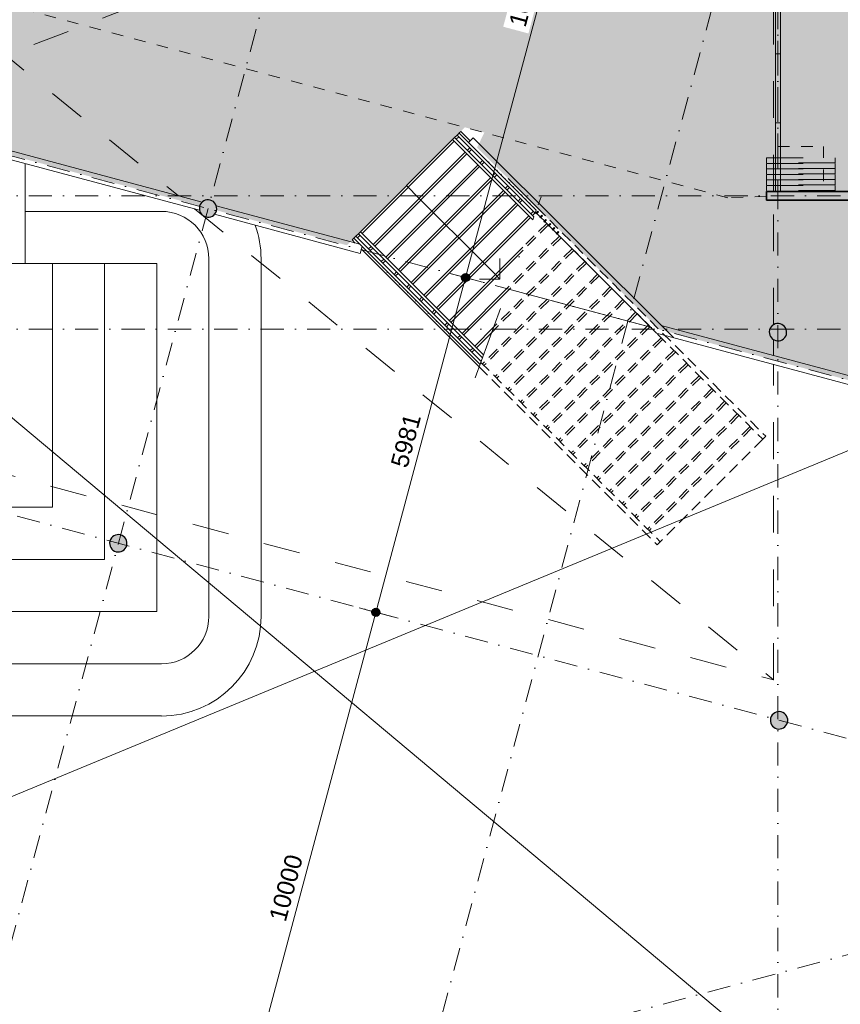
# Model space of a CAD drawing. Header units: millimetres. Extents: x -2530 to 151695, y -8763 to 71774.
# Tile 93 of 217: x 85420 to 99575, y 17051 to 34040. Entities that reach past the tile are written whole.
import ezdxf

# ---------------------------------------------------------------- set-up
doc = ezdxf.new("R2010")
doc.units = ezdxf.units.MM
for name, pattern in [('Dash', [1270, 635, -635]), ('Dash dot', [3175, 1270, -952.5, 0, -952.5]), ('dash fine', [306, 200, -106]), ('Hidden', [400, 200, -200]), ('RR_Level', [800, 400, -200, 0, -200])]:
    doc.linetypes.add(name, pattern=pattern)
for name, color, linetype, lineweight in [('A-____-____-DIMS', 211, 'Continuous', 9), ('A-____-____-DIMS-200', 211, 'Continuous', 9), ('A-AREA-____-OTLN', 32, 'Hidden', 13), ('A-AREA-____-PATT', 32, 'Continuous', 9), ('A-DETL-____-OTLN', 90, 'Continuous', 13), ('A-DETL-GENF-OTLN', 92, 'Continuous', 13), ('A-FLOR-____-OTLN', 192, 'Continuous', 18), ('A-FLOR-HRAL-MCUT', 11, 'Continuous', 13), ('A-FLOR-HRAL-OTLN', 11, 'Continuous', 13), ('A-GENM-____-HDLN', 13, 'Hidden', 9), ('A-GENM-____-MCUT', 13, 'Continuous', 13), ('A-GENM-____-OTLN', 13, 'Continuous', 13), ('A-WALL-____-MCUT', 113, 'Continuous', 35), ('A-WALL-____-OTLN', 113, 'Continuous', 18), ('A-WALL-____-PATT', 111, 'Continuous', 35), ('Q-CASE-____-OTLN', 31, 'Continuous', 13), ('S-COLS-____-MCUT', 52, 'Continuous', 25), ('S-COLS-____-OTLN', 52, 'Continuous', 18), ('S-GRID-____-OTLN', 1, 'Continuous', 9), ('S-STRS-____-MBND', 31, 'dash fine', 9), ('S-STRS-____-OTLN', 31, 'Continuous', 13)]:
    doc.layers.add(name, color=color, linetype=linetype, lineweight=lineweight)
doc.styles.add('Arial_2', font='arial.ttf', dxfattribs={"height": 300})
doc.dimstyles.new('1_5mm_interne_maten_en_details', dxfattribs={"dimscale": 304.8, "dimtxt": 1.004192, "dimasz": 1.83727, "dimexe": 0.984252, "dimexo": 0.0625, "dimgap": 0.098425, "dimtad": 1, "dimdec": 0, "dimlfac": 304.8, "dimzin": 0, "dimdsep": 46, "dimtxsty": 'Arial_2', "dimblk1": 'DOTSMALL', "dimblk2": 'DOTSMALL', "dimsah": 1, "dimcen": 0.09, "dimdle": 1.181102, "dimazin": 0, "dimtfac": 1, "dimtdec": 4, "dimtix": 1, "dimtmove": 0, "dimatfit": 3, "dimfxl": 0.003229, "dimfxlon": 1, "dimtvp": 1, "dimtfill": 1, "dimtolj": 1, "dimtzin": 0, "dimlwd": 13, "dimlwe": 13, "dimarcsym": 2})

# ---------------------------------------------------------------- blocks, each defined once
blk = doc.blocks.new('Railing - B0050 X D0010-6066875-plot_V1 Copy 1')
at = {"layer": 'A-FLOR-HRAL-MCUT'}
for p, q in [((-20, 7.5), (-25, 7.5)), ((-25, 7.5), (-25, -7.5)), ((-25, -7.5), (-20, -7.5))]:
    blk.add_line(p, q, dxfattribs=at)
blk = doc.blocks.new('Railing - Railing-5582460-plot_V1 Copy 1')
at = {"layer": 'A-FLOR-HRAL-OTLN'}
for p, q in [((91184, 30269), (91220, 30304)), ((91184, 30269), (93362, 28091)), ((91220, 30304), (93380, 28143)), ((91262, 30346), (91297, 30382)), ((91262, 30346), (93403, 28205)), ((91297, 30382), (93422, 28257)), ((93403, 28205), (93422, 28257)), ((93403, 28205), (93422, 28257)), ((93362, 28091), (93380, 28143)), ((93362, 28091), (93380, 28143)), ((93362, 28091), (93380, 28143))]:
    blk.add_line(p, q, dxfattribs=at)
at = {"rotation": 44.99999999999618}
for p in [(91708, 29774), (91778, 29703), (91849, 29632), (91920, 29561), (91990, 29491), (92061, 29420), (92132, 29349), (92203, 29279), (92273, 29208), (92344, 29137), (92415, 29066), (92485, 28996), (92556, 28925), (92627, 28854), (92698, 28784), (92768, 28713), (92839, 28642), (92910, 28571)]:
    blk.add_blockref('Railing - B0050 X D0010-6066875-plot_V1 Copy 1', p, dxfattribs=at)
blk = doc.blocks.new('Railing - B0050 X D0010-V1-plot_V1 Copy 1')
at = {"layer": 'A-FLOR-HRAL-MCUT'}
for p, q in [((25, 7.5), (-25, 7.5)), ((-25, 7.5), (-25, -7.5)), ((25, -7.5), (25, 7.5)), ((-25, -7.5), (25, -7.5))]:
    blk.add_line(p, q, dxfattribs=at)
blk = doc.blocks.new('Railing - Railing-5582464-plot_V1 Copy 1')
at = {"layer": 'A-FLOR-HRAL-OTLN'}
for p, q in [((92888, 31972), (92923, 32007)), ((92888, 31972), (94271, 30589)), ((92923, 32007), (94290, 30641)), ((92966, 32050), (93001, 32085)), ((92966, 32050), (94312, 30703)), ((93001, 32085), (94331, 30755)), ((94312, 30703), (94331, 30755)), ((94312, 30703), (94331, 30755)), ((94312, 30703), (94331, 30755)), ((94271, 30589), (94290, 30641)), ((94271, 30589), (94290, 30641))]:
    blk.add_line(p, q, dxfattribs=at)
at = {"extrusion": (0, 0, -1), "zscale": -1, "rotation": 315.0000000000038}
for name, p in [('Railing - B0050 X D0010-6066875-plot_V1 Copy 1', (-93496, 31562)), ('Railing - B0050 X D0010-6066875-plot_V1 Copy 1', (-93567, 31491)), ('Railing - B0050 X D0010-6066875-plot_V1 Copy 1', (-93637, 31421)), ('Railing - B0050 X D0010-6066875-plot_V1 Copy 1', (-93708, 31350)), ('Railing - B0050 X D0010-6066875-plot_V1 Copy 1', (-93779, 31279)), ('Railing - B0050 X D0010-6066875-plot_V1 Copy 1', (-93850, 31208)), ('Railing - B0050 X D0010-6066875-plot_V1 Copy 1', (-93920, 31138)), ('Railing - B0050 X D0010-6066875-plot_V1 Copy 1', (-93991, 31067)), ('Railing - B0050 X D0010-6066875-plot_V1 Copy 1', (-94062, 30996)), ('Railing - B0050 X D0010-6066875-plot_V1 Copy 1', (-94132, 30926)), ('Railing - B0050 X D0010-6066875-plot_V1 Copy 1', (-94203, 30855)), ('Railing - B0050 X D0010-6066875-plot_V1 Copy 1', (-94274, 30784)), ('Railing - B0050 X D0010-V1-plot_V1 Copy 1', (-94345, 30713)), ('Railing - B0050 X D0010-V1-plot_V1 Copy 1', (-94415, 30643)), ('Railing - B0050 X D0010-V1-plot_V1 Copy 1', (-94486, 30572)), ('Railing - B0050 X D0010-V1-plot_V1 Copy 1', (-94557, 30501)), ('Railing - B0050 X D0010-V1-plot_V1 Copy 1', (-94627, 30431)), ('Railing - B0050 X D0010-V1-plot_V1 Copy 1', (-94698, 30360))]:
    blk.add_blockref(name, p, dxfattribs=at)
blk = doc.blocks.new('NLRS_28_SC_LIB_kolom rond_generiek_ISR - kolom beton_gen ONTWERP-6047542-plot_V1 Copy 1')
at = {"layer": 'S-COLS-____-OTLN', "lineweight": 25}
blk.add_hatch(color=256, dxfattribs=at).paths.add_polyline_path([(21, -148), (62, -136), (98, -113), (126, -81), (144, -42), (150, 0), (144, 42), (126, 81), (98, 113), (62, 136), (21, 148), (-21, 148), (-62, 136), (-98, 113), (-126, 81), (-144, 42), (-150, 0), (-144, -42), (-126, -81), (-98, -113), (-57, -138), (-21, -148), (17, -148)])
at = {"layer": 'S-COLS-____-MCUT'}
for start, end in [(360, 180), (180, 360)]:
    blk.add_arc((0, 0), 150, start, end, dxfattribs=at)
blk = doc.blocks.new('Tribune trap - Tribune trap-6513603-plot_V1 Copy 1')
at = {"layer": 'Q-CASE-____-OTLN'}
for p, q in [((85226, 32926), (81406, 32926)), ((81406, 32926), (81406, 31726)), ((85226, 31726), (85226, 32926)), ((81406, 31726), (85226, 31726)), ((81406, 31726), (81406, 30526)), ((85226, 31699), (85226, 31705)), ((85226, 30526), (85226, 31635)), ((85516, 31557), (85516, 30731)), ((87866, 30731), (85516, 30731)), ((85516, 30731), (85516, 29831)), ((81406, 30526), (85226, 30526)), ((81406, 30526), (81406, 29326)), ((85226, 29326), (85226, 30526)), ((88684, 23743), (88684, 29914)), ((89584, 23743), (89584, 29914)), ((81391, 29831), (81391, 23826)), ((81406, 29831), (81391, 29831)), ((85984, 29831), (85226, 29831)), ((85984, 25626), (85984, 29831)), ((86884, 29831), (85984, 29831)), ((86884, 24726), (86884, 29831)), ((87784, 29831), (86884, 29831)), ((87784, 23826), (87784, 29831)), ((81406, 29326), (85226, 29326)), ((81406, 29326), (81406, 28126)), ((85226, 28126), (85226, 29326)), ((81406, 28126), (85226, 28126)), ((81406, 28126), (81406, 25626)), ((81406, 25626), (85984, 25626)), ((81406, 25626), (81406, 24726)), ((81406, 24726), (86884, 24726)), ((81391, 23826), (87784, 23826)), ((81391, 23826), (81391, 22926)), ((81391, 22926), (81391, 22026)), ((81391, 22926), (87866, 22926)), ((81391, 22026), (87866, 22026))]:
    blk.add_line(p, q, dxfattribs=at)
for centre, radius, start, end in [((87866, 29914), 818, 360, 90), ((87866, 29914), 1718, 360, 19.759), ((87866, 23743), 1718, 270, 360), ((87866, 23743), 817, 270, 360)]:
    blk.add_arc(centre, radius, start, end, dxfattribs=at)
blk = doc.blocks.new('NLRS_22_GM_UN_panelenwand_GEN - standaard-6531100-plot_V1 Copy 1')
at = {"layer": 'A-DETL-GENF-OTLN', "linetype": 'Dash'}
for p, q in [((6545, -200), (6545, 987.5)), ((6545, 987.5), (6630, 987.5)), ((6630, 987.5), (6630, -200)), ((6640, -200), (6640, 987.5)), ((6640, 987.5), (6725, 987.5)), ((6725, 987.5), (6725, -200)), ((6735, -200), (6735, 987.5)), ((6735, 987.5), (6820, 987.5)), ((6820, 987.5), (6820, -200)), ((6830, -200), (6830, 987.5)), ((6830, 987.5), (6915, 987.5)), ((6915, 987.5), (6915, -200)), ((6925, -200), (6925, 987.5)), ((6925, 987.5), (7010, 987.5)), ((7010, 987.5), (7010, -200)), ((7020, -200), (7020, 987.5)), ((7020, 987.5), (7105, 987.5)), ((7105, 987.5), (7105, -200)), ((6630, -200), (6545, -200)), ((6725, -200), (6640, -200)), ((6820, -200), (6735, -200)), ((6915, -200), (6830, -200)), ((7010, -200), (6925, -200)), ((7105, -200), (7020, -200))]:
    blk.add_line(p, q, dxfattribs=at)
at = {"layer": 'A-GENM-____-HDLN'}
for p, q in [((6345, 787.5), (7125, 787.5)), ((6345, 0), (6345, 787.5)), ((7125, 0), (0, 0))]:
    blk.add_line(p, q, dxfattribs=at)
at = {"layer": 'A-GENM-____-MCUT'}
for p, q in [((1187.5, 42.5), (0, 42.5)), ((0, 42.5), (0, -42.5)), ((2375, 42.5), (1187.5, 42.5)), ((1187.5, 42.5), (1187.5, -42.5)), ((1187.5, -42.5), (1187.5, 42.5)), ((3562.5, 42.5), (2375, 42.5)), ((2375, 42.5), (2375, -42.5)), ((2375, -42.5), (2375, 42.5)), ((4750, 42.5), (3562.5, 42.5)), ((3562.5, 42.5), (3562.5, -42.5)), ((3562.5, -42.5), (3562.5, 42.5)), ((5937.5, 42.5), (4750, 42.5)), ((4750, 42.5), (4750, -42.5)), ((4750, -42.5), (4750, 42.5)), ((5937.5, -42.5), (5937.5, 42.5)), ((7125, 42.5), (5937.5, 42.5)), ((5937.5, 42.5), (5937.5, -42.5)), ((7125, -42.5), (7125, 42.5)), ((0, -42.5), (1187.5, -42.5)), ((1187.5, -42.5), (2375, -42.5)), ((2375, -42.5), (3562.5, -42.5)), ((3562.5, -42.5), (4750, -42.5)), ((4750, -42.5), (5937.5, -42.5)), ((5937.5, -42.5), (7125, -42.5))]:
    blk.add_line(p, q, dxfattribs=at)
blk = doc.blocks.new('DIMBLOCK40-plot_V1 Copy 1')
at = {"layer": 'A-____-____-DIMS-200', "lineweight": 25}
h = blk.add_hatch(color=256, dxfattribs=at)
edge = h.paths.add_edge_path()
edge.add_arc((91565, 23814), 70, 0, 360)
h = blk.add_hatch(color=256, dxfattribs=at)
edge = h.paths.add_edge_path()
edge.add_arc((88977, 14155), 70, 0, 360)
at = {"layer": 'A-____-____-DIMS-200', "lineweight": 13}
for p, q in [((88884, 13807), (91565, 23814)), ((91275, 23892), (91855, 23737)), ((91565, 23814), (91275, 23892)), ((88687, 14233), (89267, 14077)), ((88977, 14155), (88687, 14233))]:
    blk.add_line(p, q, dxfattribs=at)
at = {"layer": 'A-____-____-DIMS-200', "lineweight": 25}
for centre in [(91565, 23814), (88977, 14155)]:
    blk.add_circle(centre, 70, dxfattribs=at)
at = {"layer": 'A-____-____-DIMS-200', "color": 0, "lineweight": 13, "insert": (89717, 18536), "char_height": 300, "width": 1384.41, "attachment_point": 1, "rotation": 75, "line_spacing_factor": 0.941778, "style": 'Arial_2', "bg_fill": 3, "box_fill_scale": 1.25, "bg_fill_color": 256, "bg_fill_true_color": 13158600, "bg_fill_transparency": 0}
blk.add_mtext('10000', dxfattribs=at)
blk = doc.blocks.new('_DotSmall')
at = {"color": 0, "linetype": 'ByBlock', "const_width": 0.5}
blk.add_lwpolyline([(-0.0625, 0, 1), (0.0625, 0, 1)], format="xyb", close=True, dxfattribs=at)
blk = doc.blocks.new('DIMBLOCK41-plot_V1 Copy 1')
at = {"layer": 'A-____-____-DIMS-200', "lineweight": 25}
h = blk.add_hatch(color=256, dxfattribs=at)
edge = h.paths.add_edge_path()
edge.add_arc((93113, 29591), 70, 0, 360)
h = blk.add_hatch(color=256, dxfattribs=at)
edge = h.paths.add_edge_path()
edge.add_arc((91565, 23814), 70, 0, 360)
at = {"layer": 'A-____-____-DIMS-200', "lineweight": 13}
for p, q in [((91565, 23814), (93113, 29591)), ((92823, 29669), (93403, 29514)), ((93113, 29591), (92823, 29669)), ((91275, 23892), (91855, 23737)), ((91565, 23814), (91275, 23892))]:
    blk.add_line(p, q, dxfattribs=at)
at = {"layer": 'A-____-____-DIMS-200', "lineweight": 25}
for centre in [(93113, 29591), (91565, 23814)]:
    blk.add_circle(centre, 70, dxfattribs=at)
at = {"layer": 'A-____-____-DIMS-200', "color": 0, "lineweight": 13, "insert": (91815, 26366), "char_height": 300, "width": 1107.53, "attachment_point": 1, "rotation": 75, "line_spacing_factor": 0.941778, "style": 'Arial_2', "bg_fill": 3, "box_fill_scale": 1.25, "bg_fill_color": 256, "bg_fill_true_color": 13158600, "bg_fill_transparency": 0}
blk.add_mtext('5981', dxfattribs=at)
blk = doc.blocks.new('DIMBLOCK42-plot_V1 Copy 1')
at = {"layer": 'A-____-____-DIMS-200', "lineweight": 25}
h = blk.add_hatch(color=256, dxfattribs=at)
edge = h.paths.add_edge_path()
edge.add_arc((95701, 39251), 70, 0, 360)
h = blk.add_hatch(color=256, dxfattribs=at)
edge = h.paths.add_edge_path()
edge.add_arc((93113, 29591), 70, 0, 360)
at = {"layer": 'A-____-____-DIMS-200', "lineweight": 13}
for p, q in [((93113, 29591), (95794, 39598)), ((95412, 39328), (95991, 39173)), ((95701, 39251), (95412, 39328)), ((92823, 29669), (93403, 29514)), ((93113, 29591), (92823, 29669))]:
    blk.add_line(p, q, dxfattribs=at)
at = {"layer": 'A-____-____-DIMS-200', "lineweight": 25}
for centre in [(95701, 39251), (93113, 29591)]:
    blk.add_circle(centre, 70, dxfattribs=at)
at = {"layer": 'A-____-____-DIMS-200', "color": 0, "lineweight": 13, "insert": (93853, 33972), "char_height": 300, "width": 1384.41, "attachment_point": 1, "rotation": 75, "line_spacing_factor": 0.941778, "style": 'Arial_2', "bg_fill": 3, "box_fill_scale": 1.25, "bg_fill_color": 256, "bg_fill_true_color": 13158600, "bg_fill_transparency": 0}
blk.add_mtext('10000', dxfattribs=at)

msp = doc.modelspace()

# ---------------------------------------------------------------- hatches: boundary and pattern name
at = {"layer": 'A-AREA-____-PATT', "transparency": 33554509}
for points in [[(97635.5108, 30967.6958), (98300, 30992.5264), (98300, 31075), (98500, 31075), (98500, 38200), (98350, 38200), (98350, 38683.1688), (93369.6917, 40017.6387), (93256.4588, 39595.0477), (92966.681, 39672.6934), (93079.914, 40095.2845), (88849.6498, 41228.7806), (88736.4168, 40806.1893), (88446.639, 40883.835), (88559.872, 41306.4263), (84193.9323, 42476.2766), (84080.6992, 42053.6851), (83790.9214, 42131.3308), (83904.1545, 42553.9224), (76948.9283, 44417.5701), (76835.6951, 43994.9781), (76545.9174, 44072.6238), (76659.1506, 44495.2158), (69567.1273, 46395.5182), (69597.0131, 46283.9828), (69669.4575, 46303.3942), (69747.1032, 46013.6165), (69674.6588, 45994.205), (71849.6589, 37876.9939), (97514.9497, 31000)], [(115193, 31000), (116175, 31000), (116175, 31060), (116225, 31060), (116225, 31012.5), (117125, 31012.5), (117125, 31060), (117175, 31060), (117175, 38637.5), (113650, 38637.5), (113650, 38200), (113350, 38200), (113350, 38637.5), (106150, 38637.5), (106150, 38200), (105850, 38200), (105850, 38637.5), (98650, 38637.5), (98650, 38200), (98500, 38200), (98501.5625, 31075), (100811, 31075), (100811, 31000), (101845, 31000), (101845, 31075), (102325, 31075), (102325, 31060), (102375, 31060), (102375, 31012.5), (103325, 31012.5), (103325, 31060), (103375, 31060), (103375, 31012.5), (104325, 31012.5), (104325, 31060), (104375, 31060), (104375, 31012.5), (105325, 31012.5), (105325, 31060), (105375, 31060), (105375, 31012.5), (106325, 31012.5), (106325, 31060), (106375, 31060), (106375, 31012.5), (107325, 31012.5), (107325, 31060), (107375, 31060), (107375, 31012.5), (108325, 31012.5), (108325, 31060), (108375, 31060), (108375, 31012.5), (109325, 31012.5), (109325, 31060), (109375, 31060), (109375, 31012.5), (109625, 31012.5), (109625, 31060), (109675, 31060), (109675, 31075), (109825, 31075), (109825, 31060), (109875, 31060), (109875, 31012.5), (110125, 31012.5), (110125, 31060), (110175, 31060), (110175, 31012.5), (111125, 31012.5), (111125, 31060), (111175, 31060), (111175, 31012.5), (112125, 31012.5), (112125, 31060), (112175, 31060), (112175, 31012.5), (113125, 31012.5), (113125, 31060), (113175, 31060), (113175, 31012.5), (114125, 31012.5), (114125, 31060), (114175, 31060), (114175, 31012.5), (115091, 31012.5), (115091, 31060), (115141, 31060), (115141, 31000), (115191, 31000)]]:
    msp.add_hatch(color=50, dxfattribs=at).paths.add_polyline_path(points)
h = msp.add_hatch(color=50, dxfattribs=at)
h.paths.add_polyline_path([(72497.4834, 27086.7966), (74151.4834, 27086.7966), (74151.4834, 27161.7966), (74691.4834, 27161.7966), (74691.4834, 33830.671), (77141.9527, 33830.671), (77148.6059, 33874.1913), (77166.0834, 33911.9901), (77166.0834, 33830.671), (77216.0834, 33830.671), (77216.4834, 33959.1931), (77225.9417, 33965.5947), (77266.6089, 33978.5946), (77276.0834, 33978.8201), (77276.0834, 33857.5), (77326.0834, 33880.8154), (77326.0834, 33934.2966), (77331.0834, 33934.2966), (77331.0834, 33949.2966), (77326.0834, 33949.2966), (77326.0834, 33975.1112), (77350.5309, 33968.5605), (77386.9869, 33946.3394), (77415.7058, 33914.7476), (77434.3609, 33876.3444), (77441.0141, 33830.671), (77436.3723, 33791.8486), (77419.5656, 33752.6013), (77392.3825, 33719.6787), (77350.5309, 33693.6722), (77316.3579, 33682.7483), (77291.4834, 33681.7322), (77291.4834, 32925.8333), (85226.085, 32925.8333), (85226.085, 31712.3655), (88527.2673, 30827.8164), (88541.0914, 30860.0987), (88569.8125, 30894.0621), (88610.1261, 30919.0277), (88644.2991, 30929.9517), (88690.7733, 30929.9517), (88728.2211, 30919.9176), (88764.6771, 30897.6965), (88793.396, 30866.1047), (88812.0511, 30827.7015), (88819.1311, 30785.5982), (88817.0451, 30750.1706), (91063.908, 30148.1255), (93099.0258, 32183.2433), (71849.6589, 37876.9939), (72152.8511, 36745.4652), (72060.9953, 36798.4983), (72080.4067, 36726.0538), (71635.5979, 36606.8676), (71616.1864, 36679.3121), (69970.2488, 36238.2844), (69989.6603, 36165.84), (69689.7403, 36085.4767), (69775.6599, 35764.8202), (69703.2155, 35745.4087), (70699.6688, 32026.5943), (70772.1133, 32046.0057), (70932.0717, 31449.0327), (70859.6273, 31429.6213), (71127.2462, 30430.854), (71199.6906, 30450.2654), (71358.8445, 29856.2948), (71286.4001, 29836.8834), (71969.6938, 27286.7966), (72042.1382, 27306.208), (72080.8332, 27161.7966), (72141.4834, 27161.7966), (72141.4834, 27436.7966), (72441.4834, 27436.7966), (72441.4834, 27161.7966), (72447.4834, 27161.7966), (72447.4834, 27086.7966), (72472.4834, 27086.7966)])
h.paths.add_polyline_path([(77322.5213, 33734.2966), (77331.0834, 33734.2966), (77331.0834, 33749.2966), (77291.4834, 33749.2966), (77291.4834, 33734.2966)])
h.paths.add_polyline_path([(77286.5598, 33834.2966), (77331.0834, 33834.2966), (77331.0834, 33849.2966), (77281.0834, 33849.2966), (77281.0834, 33834.2966), (77285.0937, 33834.2966)])
h.paths.add_polyline_path([(72497.1833, 34961.5891), (72455.9436, 34972.6392), (72415.2375, 34999.5355), (72390.7688, 35026.4521), (72372.1136, 35064.8553), (72365.0336, 35106.9586), (72372.1136, 35154.0481), (72390.7688, 35193.2732), (72414.0921, 35221.521), (72455.9436, 35247.5275), (72490.1166, 35258.4514), (72532.799, 35259.4674), (72574.0387, 35248.4173), (72615.8902, 35220.2609), (72639.2135, 35194.6044), (72657.8686, 35156.2012), (72664.9487, 35114.0979), (72657.8686, 35067.0084), (72643.0733, 35032.4581), (72615.8902, 34999.5355), (72580.5328, 34975.605), (72532.799, 34962.4369)])
h = msp.add_hatch(color=50, dxfattribs=at)
h.paths.add_polyline_path([(104444.0546, 16808.1957), (105361.688, 17054.0593), (105349.3948, 17099.941), (105397.6913, 17112.8812), (105409.9845, 17066.9995), (106327.6179, 17312.8631), (106315.3247, 17358.7448), (106363.6212, 17371.685), (106375.9144, 17325.8033), (106669.5482, 17404.9627), (106657.3764, 17450.3914), (106705.6729, 17463.3316), (106701.7908, 17477.816), (106701.7795, 17477.8581), (106643.6747, 17694.7085), (106716.1191, 17714.1199), (106275.0915, 19360.0575), (106202.647, 19340.6461), (106105.7193, 19702.3853), (106178.1637, 19721.7967), (105163.7444, 23507.6611), (105091.3, 23488.2496), (105053.4321, 23629.5744), (105125.8766, 23648.9858), (105078.5044, 23825.7811), (105000.8766, 23825.7811), (105000.8766, 24115.4922), (104597.455, 25621.0821), (104525.0105, 25601.6707), (104451.5629, 25875.7811), (104529.2086, 25875.7811), (103835.5984, 28464.3694), (103763.154, 28444.9579), (103674.7195, 28775), (103984.8752, 28775), (103984.8752, 28700), (105524.8752, 28700), (105524.8752, 28775), (106080.5016, 28775), (106080.5016, 28700), (107784.5016, 28700), (107784.5016, 28775), (108282.5016, 28775), (108282.5016, 28850), (108582.5016, 28850), (108582.5016, 28775), (108650, 28775), (108650, 28700), (109684, 28700), (109684, 28775), (111375.0016, 28775), (111375.0016, 28700), (112409.0016, 28700), (112409.0016, 28775), (113350, 28775), (113350, 28850), (113650, 28850), (113650, 28607), (113700, 28607), (113700, 28547), (114650, 28547), (114650, 28607), (114700, 28607), (114700, 28547), (115650, 28547), (115650, 28607), (115700, 28607), (115700, 28559.5), (116650, 28559.5), (116650, 28607), (116700, 28607), (116700, 28559.5), (117650, 28559.5), (117650, 28607), (117700, 28607), (117700, 28559.5), (118300, 28559.5), (118300, 28607), (118350, 28607), (118350, 28850), (128650, 28850), (128650, 28775), (132175, 28775), (132175, 29035.5), (132250, 29035.5), (132250, 30739.5), (132175, 30739.5), (132175, 30940), (132125, 30940), (132125, 30987.5), (131875, 30987.5), (131875, 30940), (131825, 30940), (131825, 30987.5), (130875, 30987.5), (130875, 30940), (130825, 30940), (130825, 30987.5), (129875, 30987.5), (129875, 30940), (129825, 30940), (129825, 30987.5), (128875, 30987.5), (128875, 30940), (128825, 30940), (128825, 30987.5), (127875, 30987.5), (127875, 30940), (127825, 30940), (127825, 30987.5), (126909, 30987.5), (126909, 30940), (126859, 30940), (126859, 31000), (125825, 31000), (125825, 30940), (125775, 30940), (125775, 30987.5), (124875, 30987.5), (124875, 30940), (124825, 30940), (124825, 30925), (124675, 30925), (124675, 30940), (124625, 30940), (124625, 30987.5), (124375, 30987.5), (124375, 30940), (124325, 30940), (124325, 30987.5), (123375, 30987.5), (123375, 30940), (123325, 30940), (123325, 30987.5), (122375, 30987.5), (122375, 30940), (122325, 30940), (122325, 30987.5), (121375, 30987.5), (121375, 30940), (121325, 30940), (121325, 30987.5), (120375, 30987.5), (120375, 30940), (120325, 30940), (120325, 30987.5), (119409, 30987.5), (119409, 30940), (119359, 30940), (119359, 31000), (118325, 31000), (118325, 30940), (118275, 30940), (118275, 30987.5), (117375, 30987.5), (117375, 30940), (117325, 30940), (117325, 30925), (117175, 30925), (117175, 30940), (117125, 30940.0304), (117125, 30987.5), (116225, 30987.5), (116225, 30940), (116175, 30940), (116175, 31000), (115141, 31000), (115141, 30940), (115091, 30940), (115091, 30987.5), (114175, 30987.5), (114175, 30940), (114125, 30940), (114125, 30987.5), (113175, 30987.5), (113175, 30940), (113125, 30940), (113125, 30987.5), (112175, 30987.5), (112175, 30940), (112125, 30940), (112125, 30987.5), (111175, 30987.5), (111175, 30940), (111125, 30940), (111125, 30987.5), (110175, 30987.5), (110175, 30940), (110125, 30940), (110125, 30987.5), (109875, 30987.5), (109875, 30940), (109825, 30940), (109825, 30925), (109675, 30925), (109675, 30940), (109625, 30940), (109625, 30987.5), (109375, 30987.5), (109375, 30940), (109325, 30940), (109325, 30987.5), (108375, 30987.5), (108375, 30940), (108325, 30940), (108325, 30987.5), (107375, 30987.5), (107375, 30940), (107325, 30940), (107325, 30987.5), (106375, 30987.5), (106375, 30940), (106325, 30940), (106325, 30987.5), (105375, 30987.5), (105375, 30940), (105325, 30940), (105325, 30987.5), (104375, 30987.5), (104375, 30940), (104325, 30940), (104325, 30987.5), (103375, 30987.5), (103375, 30940), (103325, 30940), (103325, 30987.5), (102375, 30987.5), (102375, 30940), (102325, 30940), (102325, 30925), (101845, 30925), (101845, 31000), (100811, 31000), (100811, 30925), (98300, 30925), (98300, 30992.5264), (97635.5108, 30967.6958), (93435.4274, 32093.1047), (93310.0896, 31833.3216), (96444.8764, 28698.5348), (101491.3224, 27344.9788), (103240.3129, 20819.4979), (103253.4554, 20823.6991), (103299.9296, 20823.6991), (103337.3774, 20813.665), (103373.8334, 20791.4439), (103405.4698, 20753.8461), (103421.2074, 20721.4489), (103428.2874, 20679.3456), (103423.2187, 20636.9531), (103401.4531, 20591.6998), (103379.2289, 20564.7832), (103343.8715, 20540.8527), (103316.8011, 20532.1992), (104288.0959, 16909.2769), (104360.0406, 16928.5544), (104383.4649, 16841.1372), (104431.7614, 16854.0774)])
h.paths.add_polyline_path([(98482.1921, 28498.9273), (98440.9525, 28509.9775), (98404.4965, 28532.1986), (98375.7776, 28563.7904), (98357.1225, 28602.1936), (98350.0425, 28644.2969), (98355.1111, 28686.6894), (98371.9178, 28725.9367), (98399.1009, 28758.8592), (98434.4583, 28782.7898), (98475.1255, 28795.7897), (98524.8745, 28794.9122), (98559.0475, 28785.7556), (98595.5035, 28763.5345), (98624.2224, 28731.9427), (98642.8775, 28693.5395), (98649.9575, 28651.4362), (98644.8889, 28609.0437), (98624.2224, 28565.1216), (98600.8991, 28536.8738), (98559.0475, 28510.8673), (98517.8079, 28499.7752), (98500, 28499.3513)])
h.paths.add_polyline_path([(128350, 28547), (128425, 28547), (128425, 28550), (128350, 28550)])
h.paths.add_polyline_path([(113650, 28547), (113650, 28550), (113625, 28550), (113625, 28547)])
at = {"layer": 'A-WALL-____-PATT', "lineweight": 18}
h = msp.add_hatch(color=47, dxfattribs=at)
h.paths.add_polyline_path([(100811, 30925), (100811, 31075), (98300, 31075), (98300, 30925), (100532.3454, 30925)])
h.paths.add_polyline_path([(109707.5, 30925), (109825, 30925), (109825, 31075), (109675, 31075), (109675, 30925)])
h.paths.add_polyline_path([(124825, 30925), (124825, 31075), (124675, 31075), (124675, 30925), (124728.5937, 30925)])
h.paths.add_polyline_path([(117325, 30925), (117325, 31075), (117175, 31075), (117175, 30925)])
h.paths.add_polyline_path([(102325, 30925), (102325, 31075), (101845, 31075), (101845, 30925)])

# ---------------------------------------------------------------- linework, layer by layer
at = {"layer": 'A-AREA-____-OTLN', "color": 9}
for p, q in [((97635.5108, 30967.6958), (72323.6849, 37749.9791)), ((98300, 30992.5264), (97635.5108, 30967.6958))]:
    msp.add_line(p, q, dxfattribs=at)
at = {"layer": 'A-DETL-____-OTLN', "linetype": 'Dash', "lineweight": 9}
for p, q in [((70222.9092, 45590.1805), (88151.4987, 31006.149)), ((77366.4834, 30419.1308), (98310.4604, 38473.7672)), ((98425.0117, 31075), (98425.0117, 38200)), ((98425.0117, 28776.3961), (98425.0117, 30925)), ((88436.1749, 30774.5788), (98425.0117, 22649.1481)), ((98425.0117, 28245.6049), (98425.0117, 28519.6939)), ((77366.4834, 28291.7638), (98425.0117, 22649.1481)), ((98425.0117, 22649.1481), (98425.0117, 28090.3135))]:
    msp.add_line(p, q, dxfattribs=at)
at = {"layer": 'A-DETL-____-OTLN', "lineweight": 18}
for p, q in [((77423.814, 33762.5221), (106120.6621, 9709.6744)), ((101381.6196, 27298.0928), (77439.14, 17391.8583))]:
    msp.add_line(p, q, dxfattribs=at)
at = {"layer": 'A-FLOR-____-OTLN'}
for p, q in [((91312.9415, 30073.7117), (91325.3614, 30070.3839)), ((93836.9064, 29397.4501), (96299.7911, 28737.5541))]:
    msp.add_line(p, q, dxfattribs=at)
at = {"layer": 'A-WALL-____-MCUT'}
for p, q in [((100811, 31075), (98300, 31075)), ((98300, 31075), (98300, 30925)), ((98300, 30925), (100811, 30925))]:
    msp.add_line(p, q, dxfattribs=at)
at = {"layer": 'A-WALL-____-OTLN'}
for p, q in [((93245.2182, 32004.259), (93163.6181, 31922.6589)), ((93245.2182, 32004.259), (96695.8313, 28553.6459)), ((85248.9417, 31783.8868), (88570.2023, 30893.9577)), ((88523.8176, 30751.095), (85210.1188, 31638.9979)), ((88810.8498, 30829.4764), (91286.8437, 30166.0358)), ((91295.4515, 30008.4379), (88779.5889, 30682.5613)), ((94328.9056, 30708.4396), (94318.027, 30719.3182)), ((94399.6163, 30637.729), (94339.5122, 30697.833)), ((94470.3269, 30567.0183), (94410.2229, 30627.1224)), ((94541.0376, 30496.3076), (94480.9335, 30556.4117)), ((94611.7483, 30425.5969), (94551.6442, 30485.701)), ((94682.459, 30354.8862), (94622.3549, 30414.9903)), ((96406.0536, 28631.2917), (94693.0656, 30344.2796)), ((91326.9368, 30125.9427), (91295.4515, 30008.4379)), ((96483.6993, 28765.778), (101552.1656, 27407.6865)), ((101429.6911, 27285.212), (96406.0536, 28631.2917))]:
    msp.add_line(p, q, dxfattribs=at)
at = {"layer": 'S-GRID-____-OTLN', "linetype": 'RR_Level'}
for p, q in [((98500, 48773.1142), (98500, -857.0614)), ((146046.376, 9216.1125), (-468.8634, 48474.7526)), ((82353.5419, 7211.7699), (92591.151, 45419.0474)), ((89804.102, 6039.815), (99904.3091, 43734.3009)), ((65026.4766, 37117.0697), (146431.6199, 15304.6273)), ((-34.3191, 31000), (143998.0499, 31000)), ((75650.9249, 11464.402), (144032.124, 29787.0891)), ((-34.3191, 28700), (143998.0499, 28700))]:
    msp.add_line(p, q, dxfattribs=at)
at = {"layer": 'S-STRS-____-MBND', "linetype": 'Dash dot', "lineweight": 13}
msp.add_line((93277.876, 27861.5267), (94414.7344, 30985.0194), dxfattribs=at)
at = {"layer": 'S-STRS-____-MBND'}
for p, q in [((94346.3304, 30797.0809), (98290.4713, 26852.9399)), ((94320.0667, 30717.2785), (94315.6926, 30712.9043)), ((94318.027, 30719.3182), (94328.9056, 30708.4396)), ((94339.5122, 30697.833), (94399.6163, 30637.729)), ((94410.2229, 30627.1224), (94470.3269, 30567.0183)), ((94539.2699, 30498.0754), (94064.8131, 30023.6186)), ((94510.9856, 30526.3596), (94097.1847, 30112.5587)), ((94480.9335, 30556.4117), (94541.0376, 30496.3076)), ((94551.6442, 30485.701), (94611.7483, 30425.5969)), ((94622.3549, 30414.9903), (94682.459, 30354.8862)), ((94758.473, 30278.8723), (93813.9337, 29334.333)), ((94730.1887, 30307.1565), (93846.3052, 29423.2731)), ((94693.0656, 30344.2796), (98237.4383, 26799.9069)), ((94949.3918, 30087.9534), (93595.4257, 28733.9874)), ((94977.6761, 30059.6692), (93563.0542, 28645.0473)), ((95168.5949, 29868.7503), (93400.8279, 28100.9834)), ((95196.8792, 29840.4661), (93429.1122, 28072.6991)), ((95387.798, 29649.5472), (93620.031, 27881.7803)), ((95416.0823, 29621.263), (93648.3153, 27853.496)), ((95607.0011, 29430.3441), (93839.2341, 27662.5772)), ((95635.2854, 29402.0599), (93867.5184, 27634.2929)), ((95826.2042, 29211.141), (94058.4372, 27443.3741)), ((95854.4885, 29182.8567), (94086.7215, 27415.0898)), ((96045.4073, 28991.9379), (94277.6403, 27224.171)), ((96073.6916, 28963.6536), (94305.9246, 27195.8867)), ((96264.6104, 28772.7348), (94496.8434, 27004.9679)), ((96292.8947, 28744.4505), (94525.1277, 26976.6836)), ((96483.8135, 28553.5317), (94716.0465, 26785.7648)), ((96512.0978, 28525.2474), (94744.3308, 26757.4805)), ((96703.0166, 28334.3286), (94935.2496, 26566.5617)), ((96731.3009, 28306.0443), (94963.5339, 26538.2774)), ((93346.2801, 28049.4652), (96416.6384, 24979.1069)), ((93374.5834, 28127.2279), (96469.6714, 25032.1399)), ((96922.2197, 28115.1255), (95154.4528, 26347.3586)), ((96950.504, 28086.8412), (95182.737, 26319.0743)), ((97141.4228, 27895.9224), (95373.6559, 26128.1555)), ((97169.7071, 27867.6381), (95401.9401, 26099.8712)), ((97360.6259, 27676.7193), (95592.859, 25908.9524)), ((97388.9102, 27648.435), (95621.1432, 25880.6681)), ((97579.829, 27457.5162), (95812.0621, 25689.7493)), ((97608.1133, 27429.2319), (95840.3463, 25661.465)), ((97799.0321, 27238.3131), (96031.2652, 25470.5461)), ((97827.3164, 27210.0288), (96059.5494, 25442.2619)), ((98018.2352, 27019.11), (96250.4683, 25251.343)), ((98046.5195, 26990.8257), (96278.7525, 25223.0588)), ((98237.4383, 26799.9069), (98290.4713, 26852.9399)), ((98237.4383, 26799.9069), (96469.6714, 25032.1399)), ((96416.6384, 24979.1069), (96469.6714, 25032.1399))]:
    msp.add_line(p, q, dxfattribs=at)
at = {"layer": 'S-STRS-____-OTLN'}
for p, q in [((93029.5969, 32113.8144), (93001.0298, 32085.2472)), ((93029.5969, 32113.8144), (93192.1852, 31951.226)), ((92887.8927, 31972.1102), (91297.4681, 30381.6856)), ((92916.1769, 31943.8259), (91325.7524, 30353.4013)), ((92965.6744, 32049.8919), (92923.248, 32007.4655)), ((92993.9587, 32021.6076), (92951.5323, 31979.1812)), ((93184.8775, 31830.6888), (93142.4511, 31788.2624)), ((93213.1618, 31802.4045), (93170.7354, 31759.9781)), ((93107.0958, 31752.9071), (91516.6712, 30162.4825)), ((93135.38, 31724.6228), (91544.9555, 30134.1982)), ((93404.0806, 31611.4857), (93361.6542, 31569.0593)), ((93326.2989, 31533.704), (91735.8743, 29943.2794)), ((93354.5832, 31505.4197), (91764.1586, 29914.9951)), ((93432.3649, 31583.2014), (93389.9385, 31540.775)), ((93545.502, 31314.5009), (91955.0774, 29724.0763)), ((93573.7863, 31286.2166), (91983.3617, 29695.792)), ((93623.2837, 31392.2826), (93580.8573, 31349.8562)), ((93651.568, 31363.9983), (93609.1416, 31321.5719)), ((93846.261, 31297.1502), (94346.3304, 30797.0809)), ((93764.7051, 31095.2978), (92174.2805, 29504.8732)), ((93842.4868, 31173.0795), (93800.0604, 31130.6531)), ((93870.7711, 31144.7952), (93828.3447, 31102.3688)), ((93792.9894, 31067.0135), (92202.5648, 29476.5889)), ((94061.6899, 30953.8764), (94019.2635, 30911.45)), ((94089.9742, 30925.5921), (94047.5478, 30883.1657)), ((93983.9082, 30876.0946), (92393.4836, 29285.6701)), ((94012.1925, 30847.8104), (92421.7679, 29257.3858)), ((94203.1113, 30656.8915), (92612.6867, 29066.467)), ((94231.3956, 30628.6073), (92640.971, 29038.1827)), ((94280.893, 30734.6733), (94238.4666, 30692.2469)), ((94309.1773, 30706.389), (94266.7509, 30663.9626)), ((91184.331, 30268.5485), (91155.7639, 30239.9814)), ((91262.1128, 30346.3302), (91219.6864, 30303.9038)), ((91290.397, 30318.046), (91247.9706, 30275.6196)), ((91155.7639, 30239.9814), (91208.7969, 30186.9484)), ((91314.8629, 30080.8824), (93346.2801, 28049.4652)), ((91481.3159, 30127.1271), (91438.8895, 30084.7007)), ((91509.6001, 30098.8429), (91467.1737, 30056.4165)), ((94097.1847, 30112.5587), (92831.8898, 28847.2639)), ((91700.519, 29907.924), (91658.0926, 29865.4976)), ((94064.8131, 30023.6186), (92860.1741, 28818.9796)), ((91728.8032, 29879.6398), (91686.3768, 29837.2134)), ((91919.7221, 29688.7209), (91877.2957, 29646.2945)), ((91948.0063, 29660.4367), (91905.5799, 29618.0103)), ((92138.9252, 29469.5178), (92096.4988, 29427.0914)), ((92167.2094, 29441.2336), (92124.783, 29398.8072)), ((93846.3052, 29423.2731), (93051.0929, 28628.0608)), ((92358.1283, 29250.3147), (92315.7019, 29207.8883)), ((92386.4125, 29222.0305), (92343.9861, 29179.6041)), ((93813.9337, 29334.333), (93079.3772, 28599.7765)), ((92577.3314, 29031.1116), (92534.905, 28988.6852)), ((92605.6156, 29002.8274), (92563.1892, 28960.401)), ((92796.5345, 28811.9085), (92754.1081, 28769.4821)), ((92824.8187, 28783.6243), (92782.3923, 28741.1979)), ((93595.4257, 28733.9874), (93270.296, 28408.8577)), ((93015.7376, 28592.7054), (92973.3112, 28550.279)), ((93044.0219, 28564.4212), (93001.5954, 28521.9948)), ((93563.0542, 28645.0473), (93298.5803, 28380.5734)), ((93234.9407, 28373.5023), (93192.5143, 28331.0759)), ((93263.225, 28345.2181), (93220.7985, 28302.7917))]:
    msp.add_line(p, q, dxfattribs=at)
at = {"layer": 'S-STRS-____-OTLN', "lineweight": 9}
for p, q in [((92092.6804, 31176.8979), (92311.8835, 30957.6948)), ((92311.8835, 30957.6948), (92531.0866, 30738.4917)), ((92531.0866, 30738.4917), (92750.2897, 30519.2886)), ((92750.2897, 30519.2886), (92969.4928, 30300.0855)), ((92969.4928, 30300.0855), (93188.6959, 30080.8824)), ((93188.6959, 30080.8824), (93407.899, 29861.6793)), ((93704.8838, 29564.6944), (93704.8838, 29918.2478)), ((93407.899, 29861.6793), (93627.1021, 29642.4762)), ((93704.8838, 29564.6944), (93351.3305, 29564.6944)), ((93627.1021, 29642.4762), (93704.8838, 29564.6944))]:
    msp.add_line(p, q, dxfattribs=at)

# ---------------------------------------------------------------- block references
at = {"layer": 'A-FLOR-HRAL-OTLN'}
for name in ['Railing - Railing-5582464-plot_V1 Copy 1', 'Railing - Railing-5582460-plot_V1 Copy 1']:
    msp.add_blockref(name, (0, 0), dxfattribs=at)
at = {"layer": 'A-GENM-____-OTLN', "rotation": 269.9999999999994}
msp.add_blockref('NLRS_22_GM_UN_panelenwand_GEN - standaard-6531100-plot_V1 Copy 1', (98500, 38200), dxfattribs=at)
at = {"layer": 'Q-CASE-____-OTLN'}
msp.add_blockref('Tribune trap - Tribune trap-6513603-plot_V1 Copy 1', (0, 0), dxfattribs=at)
at = {"layer": 'S-COLS-____-OTLN', "lineweight": 25, "rotation": 345.0000000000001}
for p in [(88669.1736, 30782.0285), (98500, 28647.8665), (87121.2384, 25005.0555), (98519.1221, 21950.7887)]:
    msp.add_blockref('NLRS_28_SC_LIB_kolom rond_generiek_ISR - kolom beton_gen ONTWERP-6047542-plot_V1 Copy 1', p, dxfattribs=at)

# ---------------------------------------------------------------- next in the draw order: dimensions: what is measured, and where the dimension line sits
at = {"layer": 'A-____-____-DIMS', "lineweight": 13}
dim = msp.add_linear_dim(base=(91565.1814, 23814.3046), p1=(88687.2132, 14232.6921), p2=(91275.4036, 23891.9503), angle=75, dimstyle='1_5mm_interne_maten_en_details', override={"dimpost": '<>', "dimfxl": 10000}, dxfattribs=at)
dim.commit()
dim.dimension.update_dxf_attribs({"geometry": 'DIMBLOCK40-plot_V1 Copy 1', "text_midpoint": (90094.0568, 19032.1103)})

# ---------------------------------------------------------------- next in the draw order: dimensions: what is measured, and where the dimension line sits
dim = msp.add_linear_dim(base=(93113.1165, 29591.2772), p1=(91275.4036, 23891.9503), p2=(92823.3387, 29668.9229), angle=75, dimstyle='1_5mm_interne_maten_en_details', override={"dimpost": '<>', "dimfxl": 5980.762114}, dxfattribs=at)
dim.commit()
dim.dimension.update_dxf_attribs({"geometry": 'DIMBLOCK41-plot_V1 Copy 1', "text_midpoint": (92162.1196, 26750.2258)})

# ---------------------------------------------------------------- next in the draw order: dimensions: what is measured, and where the dimension line sits
dim = msp.add_linear_dim(base=(95701.3069, 39250.5355), p1=(92823.3387, 29668.9229), p2=(95411.5292, 39328.1812), angle=75, dimstyle='1_5mm_interne_maten_en_details', override={"dimpost": '<>', "dimfxl": 10000}, dxfattribs=at)
dim.commit()
dim.dimension.update_dxf_attribs({"geometry": 'DIMBLOCK42-plot_V1 Copy 1', "text_midpoint": (94230.1824, 34468.3412)})

doc.saveas('drawing.dxf')
